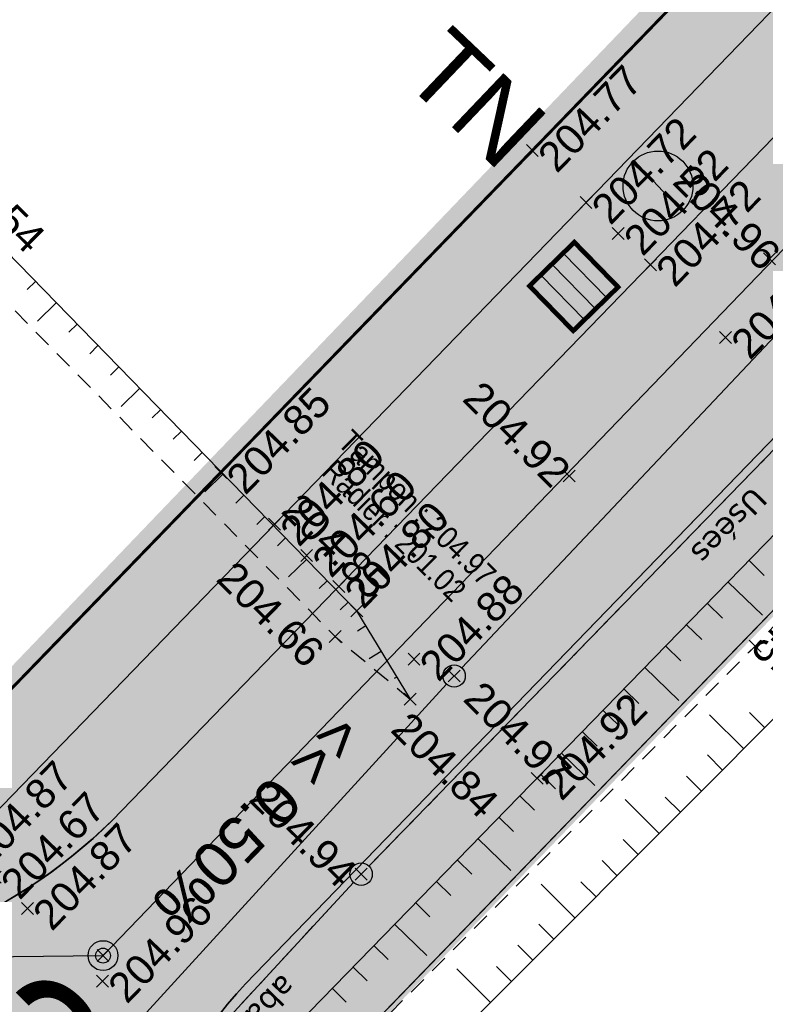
# Model space of a CAD drawing. Extents: x 1616800 to 1632437, y 2248456 to 2251974.
# Tile 14 of 256: x 1617838 to 1617863, y 2251293 to 2251326. Entities that reach past the tile are written whole.
import ezdxf
from ezdxf.enums import TextEntityAlignment as Align

# ---------------------------------------------------------------- set-up
doc = ezdxf.new("R2010")
doc.units = 0
doc.header["$LTSCALE"] = 2
doc.header["$PDMODE"] = 3
doc.header["$PDSIZE"] = 0.2
for name, pattern in [('AXES', [50.8, 31.75, -6.35, 6.35, -6.35]), ('CACHE2', [4.7625, 3.175, -1.5875]), ('FOSSE', [0.5, 0.3, -0.2]), ('Grille', [0.4, 0.2, -0.2])]:
    doc.linetypes.add(name, pattern=pattern)
doc.layers.get('0').update_dxf_attribs({"linetype": 'CONTINUOUS'})
doc.layers.add('-1-PAP-SURFACES-VOIRIE', color=1, linetype='CONTINUOUS', plot=False)
for name, color, linetype in [('0-PAP DEMANDE MAIRIE 20-06-2017', 5, 'CONTINUOUS'), ('01 02-PAP-EP AVALOIRS & GRILLES', 3, 'CONTINUOUS'), ('01-PAP LOTS CONTOURS', 7, 'CONTINUOUS'), ('01-PAP- BORDURE AGGLOS', 30, 'CONTINUOUS'), ('01-PAP- BORDURE CAN CS1 ET PANNEAU SIGNAL', 5, 'CONTINUOUS'), ('01-PAP- BORDURE P1', 6, 'CONTINUOUS'), ('01-PAP- BORDURE T2', 1, 'CONTINUOUS'), ('01-PAP- NIVELLEMENT', 7, 'CONTINUOUS'), ('01-PAP- REVET EV', 93, 'CONTINUOUS'), ('01-PAP- REVET VOIE', 253, 'CONTINUOUS'), ('01-PAP-FILAIRE VOIE', 7, 'CONTINUOUS'), ('01-PAP-MARQUAGE AU SOL', 255, 'CONTINUOUS'), ('01-PAP-REVET NOUE', 93, 'CONTINUOUS'), ('02-PAP-EP PROJET', 3, 'CONTINUOUS'), ('08-PAP RESEAU TELEPHONE PROJET', 95, 'CONTINUOUS'), ('09-PAP ECLAIRAGE PROJET', 6, 'CONTINUOUS'), ('09-TRANCHEE GAZ', 30, 'CONTINUOUS'), ('BORNES', 8, 'CONTINUOUS'), ('X-PTS TOPO-TEXTE TOPOALT', 8, 'CONTINUOUS'), ('X-PTS TOPO-TOPOPOINT', 8, 'CONTINUOUS'), ('Y - FDP TOPO-LIMITES', 8, 'CONTINUOUS'), ('Y - FDP TOPO-LIMITES_ 98061', 8, 'CONTINUOUS'), ('Y - FDP TOPO-LOT CONTOUR', 8, 'CONTINUOUS'), ('Y-FDP TOPO-TOP_AXE_FOSSE', 8, 'CONTINUOUS'), ('Y-FDP TOPO-TOP_BARBULE', 8, 'CONTINUOUS'), ('Y-FDP TOPO-TOP_BORNE', 8, 'CONTINUOUS'), ('Y-FDP TOPO-TOP_TALUS', 8, 'CONTINUOUS'), ('Y-RESEAU EXISTANT FDP-TOP_VANNE_RESEAU', 36, 'CONTINUOUS'), ('Y-RESEAU EXISTANT FDP-TOP_VANNE_SYMB', 36, 'CONTINUOUS'), ('Y-RESEAU EXISTANT FDP-TOP_VANNE_TEXTE', 36, 'CONTINUOUS'), ('ZZ- PAP ALT PTS PROJET', 7, 'CONTINUOUS'), ('ZZ-TopoCod', 5, 'CONTINUOUS')]:
    doc.layers.add(name, color=color, linetype=linetype)
doc.layers.add('01-PAP- REVET TROTTOIR', color=7, linetype='CONTINUOUS', true_color=0xddc49a)
doc.styles.add('Arial 2.0', font='arial.ttf', dxfattribs={"width": 0.99, "height": 0.4})
doc.styles.get("Standard").update_dxf_attribs({"font": 'arial.ttf'})
doc.styles.add('Verdana 2.0', font='verdana.ttf', dxfattribs={"width": 0.99, "height": 2})
doc.linetypes.add('EAUX_USÉES', pattern='A,20,-1,["EU",Standard,S=1,R=0,X=0,Y=-0.5],-2.5', length=23.5)

# ---------------------------------------------------------------- blocks, each defined once
blk = doc.blocks.new('TCPOINT')
at = {"color": 0}
blk.add_point((0, 0), dxfattribs=at)
at = {"layer": 'X-PTS TOPO-TEXTE TOPOALT'}
blk.add_attdef('ALT', text='', height=0.75, dxfattribs=at).set_placement((0.25, -0.25), align=Align.TOP_LEFT)
blk = doc.blocks.new('U014')
at = {"color": 0}
blk.add_line((0, 0), (0, 0), dxfattribs=at)
blk.add_circle((0, 0), 0.375, dxfattribs=at)
blk = doc.blocks.new('borne')
at = {"layer": 'BORNES', "color": 0}
for radius in [0.5, 0.25]:
    blk.add_circle((0, 0), radius, dxfattribs=at)
blk = doc.blocks.new('PAP PROJET NIV')
at = {"color": 0}
blk.add_point((0, 0), dxfattribs=at)
at = {"layer": 'ZZ- PAP ALT PTS PROJET', "style": 'Arial 2.0', "width": 0.99}
blk.add_attdef('ALT', text='', height=0.4, dxfattribs=at).set_placement((0.1, -0.1), align=Align.TOP_LEFT)
at = {"layer": 'ZZ-TopoCod', "style": 'Arial 2.0', "width": 0.99}
blk.add_attdef('COD', text='', height=0.12, dxfattribs=at).set_placement((-0.1, 0), align=Align.MIDDLE_RIGHT)
blk = doc.blocks.new('Grille40x40')
at = {"layer": '01-PAP-REVET NOUE', "ltscale": 0.6}
h = blk.add_hatch(color=255, dxfattribs=at)
h.dxf.hatch_style = 1
h.paths.add_polyline_path([(-0.449, 0.452), (0.451, 0.452), (0.451, -0.448), (-0.449, -0.448)])
at = {"linetype": 'Continuous'}
for p, q in [((-0.224, 0.452), (-0.224, -0.448)), ((0.001, 0.452), (0.001, -0.448)), ((0.226, 0.452), (0.226, -0.448))]:
    blk.add_line(p, q, dxfattribs=at)
at = {"linetype": 'Continuous', "const_width": 0.0675, "flags": 128}
blk.add_lwpolyline([(-0.449, 0.452), (0.451, 0.452), (0.451, -0.448), (-0.449, -0.448)], close=True, dxfattribs=at)
blk = doc.blocks.new('MAT HT 4.00m')
at = {"ltscale": 0.6}
h = blk.add_hatch(color=255, dxfattribs=at)
h.dxf.hatch_style = 1
edge = h.paths.add_edge_path()
edge.add_arc((1633920.685, 3151916.202), 0.9, 0, 360)
h = blk.add_hatch(color=256, dxfattribs=at)
h.dxf.hatch_style = 1
h.paths.add_polyline_path([(1633920.072, 3151916.861, 0.208298), (1633919.785, 3151916.202, 0.655221), (1633921.298, 3151915.543)])
blk.add_line((1633921.298, 3151915.543), (1633920.072, 3151916.861), dxfattribs=at)
blk.add_circle((1633920.685, 3151916.202), 0.9, dxfattribs=at)

msp = doc.modelspace()

# ---------------------------------------------------------------- hatches: boundary and pattern name
at = {"layer": '01-PAP- REVET EV'}
h = msp.add_hatch(color=256, dxfattribs=at)
h.dxf.hatch_style = 1
edge = h.paths.add_edge_path()
edge.add_arc((1617784.7073, 2251677.3653), 60, 247.742856, 257.468045, ccw=False)
edge.add_line((1617761.9814, 2251621.8357), (1617699.4389, 2251647.4316))
edge.add_arc((1617722.1648, 2251702.9612), 60, 233.989513, 247.742856, ccw=False)
edge.add_line((1617686.8888, 2251654.4266), (1617669.5974, 2251666.9943))
edge.add_line((1617669.5974, 2251666.9943), (1617668.4216, 2251665.3765))
edge.add_arc((1617669.2305, 2251664.7886), 1, 143.98951, 233.98951)
edge.add_line((1617668.6425, 2251663.9797), (1617685.125, 2251651.9999))
edge.add_arc((1617722.1648, 2251702.9612), 63, 233.989513, 247.742856)
edge.add_line((1617698.3026, 2251644.6551), (1617760.8451, 2251619.0592))
edge.add_arc((1617784.7073, 2251677.3653), 63, 247.742856, 257.468045)
edge.add_line((1617771.0373, 2251615.8662), (1617789.7089, 2251611.7159))
edge.add_arc((1617785.3692, 2251592.1924), 20, 59.33679, 77.46804, ccw=False)
edge.add_line((1617795.569, 2251609.396), (1617948.5955, 2251518.6683))
edge.add_arc((1617986.0799, 2251581.8916), 73.5, 239.336785, 245.06299)
edge.add_line((1617955.0907, 2251515.2438), (1617988.8085, 2251499.566))
edge.add_arc((1617979.9544, 2251480.5238), 21, -43.32991, 65.06299, ccw=False)
edge.add_line((1617995.2302, 2251466.1137), (1617894.4737, 2251359.3053))
edge.add_line((1617894.4737, 2251359.3053), (1617832.0097, 2251294.7553))
edge.add_arc((1617828.1495, 2251312.3365), 18, 282.38358, 315.94089)
edge.add_line((1617841.0847, 2251299.8193), (1617896.6428, 2251357.2328))
edge.add_line((1617896.6428, 2251357.2328), (1617997.4124, 2251464.0551))
edge.add_arc((1617979.9462, 2251480.5263), 24.0076, 316.6793, 423.74015)
edge.add_line((1617990.5682, 2251502.0563), (1617956.3555, 2251517.9641))
edge.add_arc((1617986.0799, 2251581.8916), 70.5, 239.336785, 245.06299, ccw=False)
edge.add_line((1617950.1255, 2251521.2489), (1617797.099, 2251611.9765))
edge.add_arc((1617785.3692, 2251592.1924), 23, 59.33679, 77.46804)
edge.add_line((1617790.3598, 2251614.6444), (1617771.6882, 2251618.7947))
h = msp.add_hatch(color=256, dxfattribs=at)
h.dxf.hatch_style = 1
edge = h.paths.add_edge_path()
edge.add_line((1618000.3795, 2251451.6653), (1618005.2256, 2251456.6501))
edge.add_line((1618005.2256, 2251456.6501), (1618002.5043, 2251459.2517))
edge.add_line((1618002.5043, 2251459.2517), (1617901.7042, 2251352.397))
edge.add_line((1617901.7042, 2251352.397), (1617845.5399, 2251294.3571))
edge.add_arc((1617858.4751, 2251281.8399), 18, 135.94089, 174.84047)
edge.add_line((1617840.548, 2251283.4586), (1617904.6571, 2251349.6964))
edge.add_line((1617904.6571, 2251349.6964), (1617934.7754, 2251382.3083))
edge.add_line((1617934.7754, 2251382.3083), (1618000.3795, 2251451.6653))
at = {"layer": '01-PAP- REVET TROTTOIR'}
h = msp.add_hatch(color=256, dxfattribs=at)
h.dxf.hatch_style = 1
edge = h.paths.add_edge_path()
edge.add_arc((1617784.7073, 2251677.3653), 65.5, 247.742856, 257.468045)
edge.add_line((1617770.4948, 2251613.4258), (1617789.1664, 2251609.2755))
edge.add_arc((1617785.3692, 2251592.1924), 17.5, 59.33679, 77.46804, ccw=False)
edge.add_line((1617794.294, 2251607.2455), (1617947.3206, 2251516.5179))
edge.add_arc((1617986.0799, 2251581.8916), 76, 239.336785, 245.06299)
edge.add_line((1617954.0366, 2251512.9769), (1617987.7544, 2251497.2991))
edge.add_arc((1617979.9544, 2251480.5238), 18.5, -43.32991, 65.06299, ccw=False)
edge.add_line((1617993.4116, 2251467.8292), (1617892.6661, 2251361.0323))
edge.add_line((1617892.6661, 2251361.0323), (1617834.6962, 2251301.1265))
edge.add_line((1617834.6962, 2251301.1265), (1617823.5125, 2251297.7306))
edge.add_arc((1617826.1974, 2251309.638), 12.2064, 225.71227, 257.29336, ccw=False)
edge.add_line((1617817.6742, 2251300.9002), (1617815.7598, 2251302.776))
edge.add_line((1617815.7598, 2251302.776), (1617814.0101, 2251300.9903))
edge.add_line((1617814.0101, 2251300.9903), (1617815.7202, 2251299.3168))
edge.add_arc((1617828.1494, 2251312.3364), 17.9999, 226.32876, 282.38379)
edge.add_line((1617832.0097, 2251294.7553), (1617894.4737, 2251359.3053))
edge.add_line((1617894.4737, 2251359.3053), (1617995.2302, 2251466.1137))
edge.add_arc((1617979.9544, 2251480.5238), 21, 316.67009, 425.06299)
edge.add_line((1617988.8085, 2251499.566), (1617955.0907, 2251515.2438))
edge.add_arc((1617986.0799, 2251581.8916), 73.5, 239.336785, 245.06299, ccw=False)
edge.add_line((1617948.5955, 2251518.6683), (1617795.569, 2251609.396))
edge.add_arc((1617785.3692, 2251592.1924), 20, 59.33679, 77.46804)
edge.add_line((1617789.7089, 2251611.7159), (1617771.0373, 2251615.8662))
edge.add_arc((1617784.7073, 2251677.3653), 63, 247.742856, 257.468045, ccw=False)
edge.add_line((1617760.8451, 2251619.0592), (1617698.3026, 2251644.6551))
edge.add_arc((1617722.1648, 2251702.9612), 63, 233.989513, 247.742856, ccw=False)
edge.add_line((1617685.125, 2251651.9999), (1617668.6425, 2251663.9797))
edge.add_arc((1617669.2305, 2251664.7886), 1, 143.98951, 233.98951, ccw=False)
edge.add_line((1617668.4216, 2251665.3765), (1617669.5974, 2251666.9943))
edge.add_line((1617669.5974, 2251666.9943), (1617667.9796, 2251668.1702))
edge.add_arc((1617651.5175, 2251645.5207), 28, 53.98951, 58.44705)
edge.add_line((1617666.1695, 2251669.3811), (1617662.9857, 2251665.0006))
edge.add_line((1617662.9857, 2251665.0006), (1617690.045, 2251645.3333))
edge.add_line((1617690.045, 2251645.3333), (1617759.8982, 2251616.7454))
at = {"layer": '01-PAP- REVET VOIE'}
h = msp.add_hatch(color=256, dxfattribs=at)
h.dxf.hatch_style = 1
edge = h.paths.add_edge_path()
edge.add_line((1617518.4701, 2251589.3779), (1617548.9396, 2251559.1036))
edge.add_arc((1617561.6466, 2251571.8523), 18, 134.27861, 225.09375, ccw=False)
edge.add_line((1617549.08, 2251584.7395), (1617566.9993, 2251602.2132))
edge.add_line((1617566.9993, 2251602.2132), (1617574.1589, 2251609.1947))
edge.add_line((1617574.1589, 2251609.1947), (1617587.046, 2251621.7614))
edge.add_line((1617587.046, 2251621.7614), (1617599.9332, 2251634.328))
edge.add_line((1617599.9332, 2251634.328), (1617607.0927, 2251641.3095))
edge.add_line((1617607.0927, 2251641.3095), (1617631.9693, 2251665.5674))
edge.add_arc((1617651.5175, 2251645.5207), 28, 58.44705, 134.27861, ccw=False)
edge.add_arc((1617651.5175, 2251645.5207), 28, 53.98951, 58.44705, ccw=False)
edge.add_line((1617667.9796, 2251668.1702), (1617669.5974, 2251666.9943))
edge.add_line((1617669.5974, 2251666.9943), (1617686.8888, 2251654.4266))
edge.add_arc((1617722.1648, 2251702.9612), 60, 233.989513, 247.742856)
edge.add_line((1617699.4389, 2251647.4316), (1617761.9814, 2251621.8357))
edge.add_arc((1617784.7073, 2251677.3653), 60, 247.742856, 257.468045)
edge.add_line((1617771.6882, 2251618.7947), (1617790.3598, 2251614.6444))
edge.add_arc((1617785.3692, 2251592.1924), 23, 59.33679, 77.46804, ccw=False)
edge.add_line((1617797.099, 2251611.9765), (1617950.1255, 2251521.2489))
edge.add_arc((1617986.0799, 2251581.8916), 70.5, 239.336785, 245.06299)
edge.add_line((1617956.3555, 2251517.9641), (1617990.5682, 2251502.0563))
edge.add_arc((1617979.9462, 2251480.5263), 24.0076, -43.3207, 63.74015, ccw=False)
edge.add_line((1617997.4124, 2251464.0551), (1617896.6428, 2251357.2328))
edge.add_line((1617896.6428, 2251357.2328), (1617841.0847, 2251299.8193))
edge.add_arc((1617828.0846, 2251312.4528), 18.1276, 226.78814, 315.81935, ccw=False)
edge.add_line((1617815.6727, 2251299.241), (1617845.7894, 2251269.0699))
edge.add_arc((1617858.4751, 2251281.8399), 18, 135.94089, 225.18966, ccw=False)
edge.add_line((1617845.5399, 2251294.3571), (1617901.7042, 2251352.397))
edge.add_line((1617901.7042, 2251352.397), (1618002.5043, 2251459.2517))
edge.add_arc((1617979.9481, 2251480.5257), 31.0059, 316.6756, 424.04236)
edge.add_line((1617993.5196, 2251508.4037), (1617959.3069, 2251524.3115))
edge.add_arc((1617986.0799, 2251581.8916), 63.5, 239.336785, 245.06299, ccw=False)
edge.add_line((1617953.6954, 2251527.2701), (1617941.7384, 2251534.3593))
edge.add_line((1617941.7384, 2251534.3593), (1617933.1366, 2251539.4592))
edge.add_line((1617933.1366, 2251539.4592), (1617917.6534, 2251548.639))
edge.add_line((1617917.6534, 2251548.639), (1617902.1702, 2251557.8189))
edge.add_line((1617902.1702, 2251557.8189), (1617893.5684, 2251562.9188))
edge.add_line((1617893.5684, 2251562.9188), (1617862.6019, 2251581.2785))
edge.add_line((1617862.6019, 2251581.2785), (1617854.0001, 2251586.3784))
edge.add_line((1617854.0001, 2251586.3784), (1617838.5168, 2251595.5582))
edge.add_line((1617838.5168, 2251595.5582), (1617823.0336, 2251604.738))
edge.add_line((1617823.0336, 2251604.738), (1617814.4318, 2251609.8379))
edge.add_line((1617814.4318, 2251609.8379), (1617800.6689, 2251617.9978))
edge.add_arc((1617785.3692, 2251592.1924), 30, 59.33679, 77.46804)
edge.add_line((1617791.8787, 2251621.4777), (1617773.2071, 2251625.628))
edge.add_arc((1617784.7073, 2251677.3653), 53, 247.74286, 257.46804, ccw=False)
edge.add_line((1617764.6328, 2251628.3141), (1617702.0903, 2251653.91))
edge.add_arc((1617722.1648, 2251702.9612), 53, 233.98951, 247.74286, ccw=False)
edge.add_line((1617691.0043, 2251660.089), (1617673.713, 2251672.6567))
edge.add_line((1617673.713, 2251672.6567), (1617672.0952, 2251673.8326))
edge.add_arc((1617651.5175, 2251645.5207), 35, 53.98951, 67.27562)
edge.add_arc((1617651.5175, 2251645.5207), 35, 67.27562, 134.27861)
edge.add_line((1617627.0823, 2251670.5791), (1617543.7064, 2251589.2767))
edge.add_arc((1617531.1397, 2251602.1639), 18, 280.7213, 314.27861, ccw=False)
edge.add_arc((1617531.1397, 2251602.1639), 18, 225.26192, 280.7213, ccw=False)

# ---------------------------------------------------------------- linework, layer by layer
at = {"layer": '-1-PAP-SURFACES-VOIRIE', "flags": 128}
msp.add_lwpolyline([(1617997.4124, 2251464.0551), (1617896.6428, 2251357.2328), (1617841.0847, 2251299.8193, -0.4092698), (1617815.6727, 2251299.241), (1617845.7894, 2251269.0699, -0.4103785), (1617845.5399, 2251294.3571), (1617901.7042, 2251352.397), (1618002.5043, 2251459.2517, 0.5060499)], format="xyb", dxfattribs=at)
at = {"layer": '0-PAP DEMANDE MAIRIE 20-06-2017', "const_width": 0.3, "flags": 128}
msp.add_lwpolyline([(1617839.028, 2251281.8757), (1617904.6571, 2251349.6964), (1617947.8706, 2251396.066), (1618016.0396, 2251467.7735), (1618039.1855, 2251491.5817)], dxfattribs=at)
at = {"layer": '0-PAP DEMANDE MAIRIE 20-06-2017', "color": 96, "linetype": 'CACHE2', "const_width": 0.5, "flags": 128}
msp.add_lwpolyline([(1617836.922, 2251303.7987), (1617911.6647, 2251381.7565), (1617957.1616, 2251430.0335), (1618001.7546, 2251476.8538)], dxfattribs=at)
at = {"layer": '01-PAP LOTS CONTOURS', "const_width": 0.1, "flags": 128}
msp.add_lwpolyline([(1617847.8922, 2251475.7862), (1617956.6559, 2251428.8657), (1617892.6661, 2251361.0323), (1617834.6962, 2251301.1265), (1617823.5125, 2251297.7306), (1617772.3567, 2251348.6685), (1617822.4365, 2251432.9471)], close=True, dxfattribs=at)
at = {"layer": '01-PAP- BORDURE AGGLOS', "linetype": 'CACHE2', "ltscale": 0.5, "const_width": 0.5, "flags": 128}
msp.add_lwpolyline([(1617659.75, 2251667.3524), (1617690.045, 2251645.3333), (1617759.8982, 2251616.7454, 0.0424596), (1617770.4948, 2251613.4258), (1617789.1664, 2251609.2755, -0.079278), (1617794.294, 2251607.2455), (1617947.3206, 2251516.5179, 0.0249905), (1617954.0366, 2251512.9769), (1617987.7544, 2251497.2991, -0.0482967), (1617990.8277, 2251495.4912), (1617995.5954, 2251470.644, -0.0482558), (1617993.4116, 2251467.8292), (1617892.6661, 2251361.0323), (1617834.6962, 2251301.1265), (1617823.5125, 2251297.7306, -0.1386774), (1617817.6742, 2251300.9002), (1617815.7598, 2251302.776)], format="xyb", dxfattribs=at)
at = {"layer": '01-PAP- BORDURE CAN CS1 ET PANNEAU SIGNAL', "linetype": 'AXES', "ltscale": 0.1, "const_width": 0.5, "flags": 128}
msp.add_lwpolyline([(1617814.0101, 2251300.9903), (1617815.5517, 2251299.4797, 0.401534), (1617840.5095, 2251299.2249), (1617896.6428, 2251357.2328), (1617997.4124, 2251464.0551)], format="xyb", dxfattribs=at)
at = {"layer": '01-PAP- BORDURE P1', "linetype": 'Grille', "ltscale": 2, "const_width": 0.5, "flags": 128}
msp.add_lwpolyline([(1617669.5974, 2251666.9943), (1617668.4216, 2251665.3765, 0.4142136), (1617668.6425, 2251663.9797), (1617685.125, 2251651.9999, 0.0600824), (1617698.3026, 2251644.6551), (1617760.8451, 2251619.0592, 0.0424596), (1617771.0373, 2251615.8662), (1617789.7089, 2251611.7159, -0.079278), (1617795.569, 2251609.396), (1617948.5955, 2251518.6683, 0.0249905), (1617955.0907, 2251515.2438), (1617988.8085, 2251499.566, -0.5116867), (1617995.2302, 2251466.1137), (1617894.4737, 2251359.3053), (1617832.0097, 2251294.7553)], format="xyb", dxfattribs=at)
at = {"layer": '01-PAP- BORDURE T2', "const_width": 0.5, "flags": 128}
msp.add_lwpolyline([(1618002.5043, 2251459.2517), (1617901.7042, 2251352.397), (1617845.5399, 2251294.3571, 0.4103785), (1617845.7894, 2251269.0699), (1617861.3992, 2251253.5631)], format="xyb", dxfattribs=at)
at = {"layer": '01-PAP-FILAIRE VOIE', "flags": 128}
for points in [[(1617543.7064, 2251589.2767), (1617627.0823, 2251670.5791, -0.3653994), (1617672.0952, 2251673.8326), (1617691.0043, 2251660.089, 0.0600824), (1617702.0903, 2251653.91), (1617764.6328, 2251628.3141, 0.0424596), (1617773.2071, 2251625.628), (1617791.8787, 2251621.4777, -0.079278), (1617800.6689, 2251617.9978), (1617953.6954, 2251527.2701, 0.0249905), (1617959.3069, 2251524.3115), (1617993.0247, 2251508.6338, -0.5116867), (1618002.5043, 2251459.2517), (1617901.7042, 2251352.397), (1617845.5399, 2251294.3571, 0.4103785), (1617845.7894, 2251269.0699), (1617861.3992, 2251253.5631)], [(1617798.0551, 2251316.6239), (1617815.5517, 2251299.4797, 0.4160445), (1617841.0847, 2251299.8193), (1617896.6428, 2251357.2328), (1617997.4124, 2251464.0551, 0.5116867), (1617990.0734, 2251502.2864), (1617956.3555, 2251517.9641, -0.0249905), (1617950.1255, 2251521.2489), (1617797.099, 2251611.9765, 0.079278), (1617790.3598, 2251614.6444)], [(1617832.0097, 2251294.7553), (1617894.4737, 2251359.3053), (1617995.2302, 2251466.1137, 0.5116867), (1617988.8085, 2251499.566), (1617955.0907, 2251515.2438, -0.0249905), (1617948.5955, 2251518.6683), (1617795.569, 2251609.396, 0.079278), (1617789.7089, 2251611.7159)], [(1617799.8048, 2251318.4095), (1617817.6742, 2251300.9002, 0.1386774), (1617823.5125, 2251297.7306), (1617834.6962, 2251301.1265), (1617892.6661, 2251361.0323), (1617993.4116, 2251467.8292, 0.5116867), (1617987.7544, 2251497.2991), (1617954.0366, 2251512.9769, -0.0249905), (1617947.3206, 2251516.5179), (1617794.294, 2251607.2455, 0.079278), (1617789.1664, 2251609.2755, 0.079278)]]:
    msp.add_lwpolyline(points, format="xyb", dxfattribs=at)
at = {"layer": '01-PAP-FILAIRE VOIE'}
msp.add_lwpolyline([(1617764.0901, 2251631.7521), (1617798.0424, 2251624.2052), (1617955.7354, 2251530.7108, 0.0249905), (1617960.9934, 2251527.9386), (1618039.1855, 2251491.5817), (1618016.0396, 2251467.7735), (1618000.3795, 2251451.6653), (1617934.7754, 2251382.3083), (1617904.6571, 2251349.6964), (1617840.9422, 2251283.8538)], format="xyb", dxfattribs=at)
at = {"layer": '01-PAP-MARQUAGE AU SOL', "linetype": 'CACHE2', "ltscale": 2, "const_width": 0.4}
msp.add_lwpolyline([(1617533.5257, 2251574.4607), (1617629.5258, 2251668.0733, -0.3653994), (1617670.0374, 2251671.0014), (1617688.9466, 2251657.2578, 0.0600824), (1617700.7646, 2251650.6708), (1617763.3071, 2251625.0749, 0.0424596), (1617772.4477, 2251622.2114), (1617791.1193, 2251618.061, -0.079278), (1617798.884, 2251614.9872), (1617951.9105, 2251524.2595, 0.0249905), (1617957.8312, 2251521.1378), (1617991.549, 2251505.4601, -0.5116867), (1617999.9583, 2251461.6534), (1617899.1735, 2251354.8149), (1617830.7647, 2251284.1216)], format="xyb", dxfattribs=at)
at = {"layer": '02-PAP-EP PROJET', "linetype": 'AXES', "lineweight": -3, "ltscale": 0.02, "const_width": 1, "elevation": 2.8223, "flags": 128}
msp.add_lwpolyline([(1617856.7966, 2251317.7652), (1617866.3167, 2251312.6023)], dxfattribs=at)
at = {"layer": '08-PAP RESEAU TELEPHONE PROJET', "linetype": 'AXES', "ltscale": 0.05, "const_width": 0.8, "flags": 128}
msp.add_lwpolyline([(1617969.3843, 2251507.2384), (1617989.1394, 2251497.9917, -0.4923605), (1617994.6393, 2251466.9308), (1617943.8205, 2251413.6426), (1617833.2115, 2251297.8964)], format="xyb", dxfattribs=at)
at = {"layer": '09-PAP ECLAIRAGE PROJET', "linetype": 'CACHE2', "ltscale": 0.2, "const_width": 0.6, "flags": 128}
msp.add_lwpolyline([(1617835.8758, 2251296.7221), (1617996.8619, 2251466.7043, 0.11563), (1618001.3098, 2251475.5712, 0.11563)], format="xyb", dxfattribs=at)
at = {"layer": '09-TRANCHEE GAZ', "linetype": 'CACHE2', "ltscale": 0.2, "const_width": 0.6, "flags": 128}
msp.add_lwpolyline([(1617557.6682, 2251612.8519), (1617561.794, 2251608.2637), (1617598.9063, 2251645.0422), (1617632.473, 2251676.6833), (1617647.1563, 2251681.8309), (1617692.0686, 2251648.4173), (1617762.0482, 2251618.6142), (1617795.0225, 2251610.0213), (1617879.512, 2251560.8873), (1617954.7915, 2251516.1913), (1617993.0078, 2251498.2577), (1618000.7752, 2251485.3428), (1618001.3029, 2251472.2595), (1617832.6749, 2251293.9695), (1617822.3765, 2251283.5687)], dxfattribs=at)
at = {"layer": 'Y - FDP TOPO-LIMITES', "flags": 128}
msp.add_lwpolyline([(1617826.4283, 2251294.8169), (1617840.4495, 2251294.9641), (1617903.8303, 2251360.7956), (1617822.4365, 2251432.9471)], dxfattribs=at)
at = {"layer": 'Y - FDP TOPO-LIMITES_ 98061', "flags": 128}
msp.add_lwpolyline([(1617934.7754, 2251382.3083), (1617969.9379, 2251352.0601), (1617999.4777, 2251326.37), (1618016.3138, 2251311.8142), (1618115.6175, 2251197.6704), (1618010.804, 2251118.9442), (1618000.033, 2251119.6372), (1617987.9627, 2251132.6017), (1617972.2675, 2251149.4576), (1617957.6492, 2251163.9861), (1617839.028, 2251281.8757), (1617904.6571, 2251349.6964)], close=True, dxfattribs=at)
at = {"layer": 'Y - FDP TOPO-LOT CONTOUR', "flags": 128}
msp.add_lwpolyline([(1617822.4365, 2251432.9471), (1617772.3567, 2251348.6685), (1617826.4283, 2251294.8169), (1617840.4495, 2251294.9641), (1617903.8303, 2251360.7956)], close=True, dxfattribs=at)
at = {"layer": 'Y-FDP TOPO-TOP_AXE_FOSSE', "linetype": 'FOSSE', "flags": 128}
for points in [[(1617923.8099, 2251369.998), (1617893.3189, 2251337.936), (1617862.2823, 2251305.3307), (1617838.2822, 2251281.1784)], [(1617784.1628, 2251369.2815), (1617799.077, 2251354.718), (1617815.9957, 2251338.1379), (1617833.418, 2251320.72), (1617848.2243, 2251305.6493), (1617850.7342, 2251303.5559)]]:
    msp.add_lwpolyline(points, dxfattribs=at)
at = {"layer": 'Y-FDP TOPO-TOP_BARBULE'}
for p, q in [((1617838.1856, 2251317.5425), (1617837.9054, 2251317.2693)), ((1617838.8838, 2251316.8267), (1617838.2554, 2251316.2137)), ((1617839.5821, 2251316.1108), (1617839.3036, 2251315.8392)), ((1617840.2803, 2251315.395), (1617840.0027, 2251315.1242)), ((1617840.9785, 2251314.6791), (1617840.7018, 2251314.4092)), ((1617841.6768, 2251313.9632), (1617841.0561, 2251313.3578)), ((1617842.375, 2251313.2474), (1617842.1, 2251312.9791)), ((1617843.0733, 2251312.5315), (1617842.7991, 2251312.2641)), ((1617843.7715, 2251311.8156), (1617843.4983, 2251311.5491)), ((1617844.4698, 2251311.0998), (1617843.8568, 2251310.5019)), ((1617845.168, 2251310.3839), (1617844.8965, 2251310.1191)), ((1617845.8663, 2251309.6681), (1617845.5956, 2251309.404)), ((1617846.5645, 2251308.9522), (1617846.2947, 2251308.689)), ((1617847.2628, 2251308.2363), (1617846.6576, 2251307.646)), ((1617862.081, 2251308.192), (1617862.5871, 2251307.6994)), ((1617847.961, 2251307.5205), (1617847.6929, 2251307.259)), ((1617861.3835, 2251307.4755), (1617862.5281, 2251306.3612)), ((1617848.6593, 2251306.8046), (1617848.392, 2251306.5439)), ((1617860.6859, 2251306.759), (1617861.1969, 2251306.2616)), ((1617849.2505, 2251306.0059), (1617848.9697, 2251305.8359)), ((1617859.9884, 2251306.0424), (1617860.4969, 2251305.5474)), ((1617859.2908, 2251305.3259), (1617859.7969, 2251304.8333)), ((1617849.7685, 2251305.1505), (1617849.3573, 2251304.9015)), ((1617858.5933, 2251304.6094), (1617859.7263, 2251303.5063)), ((1617850.2865, 2251304.2951), (1617850.2018, 2251304.2438)), ((1617857.8957, 2251303.8928), (1617858.3969, 2251303.405)), ((1617857.1982, 2251303.1763), (1617857.6968, 2251302.6909)), ((1617861.9037, 2251301.8873), (1617860.7577, 2251303.0309)), ((1617862.6101, 2251302.5951), (1617862.1003, 2251303.1039)), ((1617856.5006, 2251302.4598), (1617856.9968, 2251301.9767)), ((1617855.8031, 2251301.7433), (1617856.9141, 2251300.6617)), ((1617861.1973, 2251301.1795), (1617860.6885, 2251301.6872)), ((1617855.1055, 2251301.0267), (1617855.5968, 2251300.5484)), ((1617860.4909, 2251300.4717), (1617859.9826, 2251300.9789)), ((1617854.408, 2251300.3102), (1617854.8968, 2251299.8343)), ((1617859.7845, 2251299.7638), (1617859.2767, 2251300.2706)), ((1617859.0782, 2251299.056), (1617857.9368, 2251300.1951)), ((1617853.7104, 2251299.5937), (1617854.1968, 2251299.1201)), ((1617853.0128, 2251298.8771), (1617854.1018, 2251297.817)), ((1617858.3718, 2251298.3482), (1617857.865, 2251298.8539)), ((1617852.3153, 2251298.1606), (1617852.7968, 2251297.6918)), ((1617857.6654, 2251297.6404), (1617857.1591, 2251298.1456)), ((1617851.6177, 2251297.4441), (1617852.0968, 2251296.9777)), ((1617856.2526, 2251296.2247), (1617855.1158, 2251297.3592)), ((1617856.959, 2251296.9325), (1617856.4532, 2251297.4373)), ((1617850.9202, 2251296.7275), (1617851.3968, 2251296.2635)), ((1617850.2226, 2251296.011), (1617851.2895, 2251294.9724)), ((1617855.5462, 2251295.5169), (1617855.0415, 2251296.0206)), ((1617849.5251, 2251295.2945), (1617849.9968, 2251294.8353)), ((1617854.8398, 2251294.8091), (1617854.3356, 2251295.3123)), ((1617848.8275, 2251294.578), (1617849.2968, 2251294.1211)), ((1617853.4271, 2251293.3934), (1617852.2948, 2251294.5234)), ((1617854.1335, 2251294.1012), (1617853.6297, 2251294.604)), ((1617848.13, 2251293.8614), (1617848.5968, 2251293.407))]:
    msp.add_line(p, q, dxfattribs=at)
at = {"layer": 'Y-FDP TOPO-TOP_TALUS', "linetype": 'Continuous', "flags": 128}
for points in [[(1617922.4739, 2251371.489), (1617906.6499, 2251354.7335), (1617891.6049, 2251338.8502), (1617876.2209, 2251322.7166), (1617842.435, 2251288.0115), (1617836.8498, 2251282.1815), (1617837.0642, 2251281.9678)], [(1617784.6216, 2251370.0309), (1617799.9235, 2251355.5574), (1617816.7997, 2251339.0437), (1617834.2705, 2251321.5564), (1617848.943, 2251306.5138), (1617850.7342, 2251303.5559)], [(1617925.2349, 2251368.748), (1617894.5694, 2251336.8343), (1617863.9748, 2251303.9626), (1617840.9984, 2251280.9394), (1617846.5607, 2251274.9833)]]:
    msp.add_lwpolyline(points, dxfattribs=at)
at = {"layer": 'Y-RESEAU EXISTANT FDP-TOP_VANNE_RESEAU', "linetype": 'FOSSE', "elevation": 213.053, "flags": 128}
for points in [[(1617904.7688, 2251354.8791), (1617877.4085, 2251326.8306), (1617849.353, 2251297.9603)], [(1617848.8374, 2251297.4158), (1617825.8918, 2251272.5542)]]:
    msp.add_lwpolyline(points, dxfattribs=at)
at = {"layer": 'Y-RESEAU EXISTANT FDP-TOP_VANNE_RESEAU', "elevation": 213.053, "flags": 128}
for points in [[(1617904.7688, 2251354.8791), (1617877.4085, 2251326.8306), (1617849.353, 2251297.9603)], [(1617848.8374, 2251297.4158), (1617825.8918, 2251272.5542)]]:
    msp.add_lwpolyline(points, dxfattribs=at)
at = {"layer": 'Y-RESEAU EXISTANT FDP-TOP_VANNE_RESEAU', "flags": 128}
for points in [[(1617852.4621, 2251304.6014), (1617882.6661, 2251336.6164)], [(1617852.4621, 2251304.6014), (1617882.6661, 2251336.6164)], [(1617818.9513, 2251267.9396), (1617851.9518, 2251304.0518)], [(1617818.9513, 2251267.9396), (1617851.9518, 2251304.0518)]]:
    msp.add_lwpolyline(points, dxfattribs=at)
at = {"layer": 'Y-RESEAU EXISTANT FDP-TOP_VANNE_SYMB', "linetype": 'EAUX_USÉES', "const_width": 0.3, "flags": 128}
msp.add_lwpolyline([(1617756.6593, 2251200.099), (1617818.7345, 2251267.7053), (1617852.2065, 2251304.3287), (1617882.9252, 2251336.8892), (1617913.6636, 2251369.127), (1617944.9516, 2251401.717), (1617976.0216, 2251434.323), (1618006.7946, 2251467.044), (1618036.9536, 2251500.294)], dxfattribs=at)

# ---------------------------------------------------------------- block references
at = {"layer": '01 02-PAP-EP AVALOIRS & GRILLES', "lineweight": -3, "xscale": 2.330501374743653, "yscale": 2.330501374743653, "zscale": 2.330501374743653, "rotation": 44.2786060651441}
msp.add_blockref('Grille40x40', (1617856.215, 2251317.3691, 2.6223), dxfattribs=at)
at = {"layer": '01-PAP- NIVELLEMENT'}
ref = msp.add_blockref('PAP PROJET NIV', (1617854.8259, 2251321.9285, 204.7722), dxfattribs=at)
ref.add_attrib('ALT', '204.77', dxfattribs={"layer": 'ZZ- PAP ALT PTS PROJET', "height": 1, "rotation": 45.94089, "style": 'Arial 2.0', "width": 0.99}).set_placement((1617854.9259, 2251321.8285, 204.7722), align=Align.TOP_LEFT)
ref = msp.add_blockref('PAP PROJET NIV', (1617856.6225, 2251320.19, 204.7222), dxfattribs=at)
ref.add_attrib('ALT', '204.72', dxfattribs={"layer": 'ZZ- PAP ALT PTS PROJET', "height": 1, "rotation": 45.94089, "style": 'Arial 2.0', "width": 0.99}).set_placement((1617856.7225, 2251320.09, 204.7222), align=Align.TOP_LEFT)
ref = msp.add_blockref('PAP PROJET NIV', (1617857.7004, 2251319.1469, 204.5222), dxfattribs=at)
ref.add_attrib('ALT', '204.52', dxfattribs={"layer": 'ZZ- PAP ALT PTS PROJET', "height": 1, "rotation": 45.94089, "style": 'Arial 2.0', "width": 0.99}).set_placement((1617857.8004, 2251319.0469, 204.5222), align=Align.TOP_LEFT)
ref = msp.add_blockref('PAP PROJET NIV', (1617858.7784, 2251318.1038, 204.7222), dxfattribs=at)
ref.add_attrib('ALT', '204.72', dxfattribs={"layer": 'ZZ- PAP ALT PTS PROJET', "height": 1, "rotation": 45.94089, "style": 'Arial 2.0', "width": 0.99}).set_placement((1617858.8784, 2251318.0038, 204.7222), align=Align.TOP_LEFT)
ref = msp.add_blockref('PAP PROJET NIV', (1617861.2935, 2251315.6699, 204.8097), dxfattribs=at)
ref.add_attrib('ALT', '204.81', dxfattribs={"layer": 'ZZ- PAP ALT PTS PROJET', "height": 1, "rotation": 45.94089, "style": 'Arial 2.0', "width": 0.99}).set_placement((1617861.3935, 2251315.5699, 204.8097), align=Align.TOP_LEFT)
ref = msp.add_blockref('PAP PROJET NIV', (1617844.3949, 2251311.1492, 204.8472), dxfattribs=at)
ref.add_attrib('ALT', '204.85', dxfattribs={"layer": 'ZZ- PAP ALT PTS PROJET', "height": 1, "rotation": 45.94089, "style": 'Arial 2.0', "width": 0.99}).set_placement((1617844.4949, 2251311.0492, 204.8472), align=Align.TOP_LEFT)
ref = msp.add_blockref('PAP PROJET NIV', (1617846.1915, 2251309.4107, 204.7972), dxfattribs=at)
ref.add_attrib('ALT', '204.80', dxfattribs={"layer": 'ZZ- PAP ALT PTS PROJET', "height": 1, "rotation": 45.94089, "style": 'Arial 2.0', "width": 0.99}).set_placement((1617846.2915, 2251309.3107, 204.7972), align=Align.TOP_LEFT)
ref = msp.add_blockref('PAP PROJET NIV', (1617847.2694, 2251308.3676, 204.5972), dxfattribs=at)
ref.add_attrib('ALT', '204.60', dxfattribs={"layer": 'ZZ- PAP ALT PTS PROJET', "height": 1, "rotation": 45.94089, "style": 'Arial 2.0', "width": 0.99}).set_placement((1617847.3694, 2251308.2676, 204.5972), align=Align.TOP_LEFT)
ref = msp.add_blockref('PAP PROJET NIV', (1617848.3474, 2251307.3245, 204.7972), dxfattribs=at)
ref.add_attrib('ALT', '204.80', dxfattribs={"layer": 'ZZ- PAP ALT PTS PROJET', "height": 1, "rotation": 45.94089, "style": 'Arial 2.0', "width": 0.99}).set_placement((1617848.4474, 2251307.2245, 204.7972), align=Align.TOP_LEFT)
ref = msp.add_blockref('PAP PROJET NIV', (1617850.8625, 2251304.8906, 204.8847), dxfattribs=at)
ref.add_attrib('ALT', '204.88', dxfattribs={"layer": 'ZZ- PAP ALT PTS PROJET', "height": 1, "rotation": 45.94089, "style": 'Arial 2.0', "width": 0.99}).set_placement((1617850.9625, 2251304.7906, 204.8847), align=Align.TOP_LEFT)
ref = msp.add_blockref('PAP PROJET NIV', (1617854.9842, 2251300.9021, 204.9163), dxfattribs=at)
ref.add_attrib('ALT', '204.92', dxfattribs={"layer": 'ZZ- PAP ALT PTS PROJET', "height": 1, "rotation": 45.94089, "style": 'Arial 2.0', "width": 0.99}).set_placement((1617855.0842, 2251300.8021, 204.9163), align=Align.TOP_LEFT)
ref = msp.add_blockref('PAP PROJET NIV', (1617835.7605, 2251298.6314, 204.8722), dxfattribs=at)
ref.add_attrib('ALT', '204.87', dxfattribs={"layer": 'ZZ- PAP ALT PTS PROJET', "height": 1, "rotation": 45.94089, "style": 'Arial 2.0', "width": 0.99}).set_placement((1617835.8605, 2251298.5314, 204.8722), align=Align.TOP_LEFT)
ref = msp.add_blockref('PAP PROJET NIV', (1617836.8384, 2251297.5883, 204.6722), dxfattribs=at)
ref.add_attrib('ALT', '204.67', dxfattribs={"layer": 'ZZ- PAP ALT PTS PROJET', "height": 1, "rotation": 45.94089, "style": 'Arial 2.0', "width": 0.99}).set_placement((1617836.9384, 2251297.4883, 204.6722), align=Align.TOP_LEFT)
ref = msp.add_blockref('PAP PROJET NIV', (1617837.9164, 2251296.5452, 204.8722), dxfattribs=at)
ref.add_attrib('ALT', '204.87', dxfattribs={"layer": 'ZZ- PAP ALT PTS PROJET', "height": 1, "rotation": 45.94089, "style": 'Arial 2.0', "width": 0.99}).set_placement((1617838.0164, 2251296.4452, 204.8722), align=Align.TOP_LEFT)
ref = msp.add_blockref('PAP PROJET NIV', (1617840.4315, 2251294.1113, 204.9597), dxfattribs=at)
ref.add_attrib('ALT', '204.96', dxfattribs={"layer": 'ZZ- PAP ALT PTS PROJET', "height": 1, "rotation": 45.94089, "style": 'Arial 2.0', "width": 0.99}).set_placement((1617840.5315, 2251294.0113, 204.9597), align=Align.TOP_LEFT)
at = {"layer": '09-PAP ECLAIRAGE PROJET', "xscale": 1.3, "yscale": 1.3, "zscale": 1.3}
msp.add_blockref('MAT HT 4.00m', (-506237.8573, -1846170.3213), dxfattribs=at)
at = {"layer": 'X-PTS TOPO-TOPOPOINT'}
ref = msp.add_blockref('TCPOINT', (1617834.2722, 2251321.5564, 204.54), dxfattribs=dict(at, rotation=315.4245883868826))
ref.add_attrib('ALT', '204.54', dxfattribs={"layer": 'X-PTS TOPO-TEXTE TOPOALT', "height": 1, "rotation": 315.42459}).set_placement((1617835.5536, 2251322.1265, 204.54), align=Align.TOP_LEFT)
ref = msp.add_blockref('TCPOINT', (1617862.7681, 2251318.3014, 204.96), dxfattribs=dict(at, rotation=315.4245835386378))
ref.add_attrib('ALT', '204.96', dxfattribs={"layer": 'X-PTS TOPO-TEXTE TOPOALT', "height": 1, "rotation": 315.42458}).set_placement((1617860.1751, 2251321.5502, 204.96), align=Align.TOP_LEFT)
ref = msp.add_blockref('TCPOINT', (1617856.0607, 2251311.027, 204.92), dxfattribs=dict(at, rotation=315.4245846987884))
ref.add_attrib('ALT', '204.92', dxfattribs={"layer": 'X-PTS TOPO-TEXTE TOPOALT', "height": 1, "rotation": 315.42459}).set_placement((1617853.1412, 2251314.2825, 204.92), align=Align.TOP_LEFT)
ref = msp.add_blockref('TCPOINT', (1617848.9447, 2251306.5138, 204.85), dxfattribs=dict(at, rotation=315.4245858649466))
ref.add_attrib('ALT', '204.85', dxfattribs={"layer": 'X-PTS TOPO-TEXTE TOPOALT', "height": 1, "rotation": 315.42459}).set_placement((1617847.0723, 2251310.5357, 204.85), align=Align.TOP_LEFT)
ref = msp.add_blockref('TCPOINT', (1617848.226, 2251305.6493, 204.66), dxfattribs=dict(at, rotation=315.4245861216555))
ref.add_attrib('ALT', '204.66', dxfattribs={"layer": 'X-PTS TOPO-TEXTE TOPOALT', "height": 1, "rotation": 315.42459}).set_placement((1617844.8965, 2251308.254, 204.66), align=Align.TOP_LEFT)
ref = msp.add_blockref('TCPOINT', (1617862.284, 2251305.3308, 203.45), dxfattribs=dict(at, rotation=226.4993160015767))
ref.add_attrib('ALT', '203.45', dxfattribs={"layer": 'X-PTS TOPO-TEXTE TOPOALT', "height": 1, "rotation": 226.49932}).set_placement((1617865.7495, 2251307.5238, 203.45), align=Align.TOP_LEFT)
ref = msp.add_blockref('TCPOINT', (1617852.2065, 2251304.3287, 204.97), dxfattribs=dict(at, rotation=315.4245853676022))
ref.add_attrib('ALT', '204.97', dxfattribs={"layer": 'X-PTS TOPO-TEXTE TOPOALT', "height": 1, "rotation": 315.42459}).set_placement((1617853.1682, 2251304.2324, 204.97), align=Align.TOP_LEFT)
ref = msp.add_blockref('TCPOINT', (1617850.7359, 2251303.5559, 204.84), dxfattribs=dict(at, rotation=315.4245856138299))
ref.add_attrib('ALT', '204.84', dxfattribs={"layer": 'X-PTS TOPO-TEXTE TOPOALT', "height": 1, "rotation": 315.42459}).set_placement((1617850.7385, 2251303.2023, 204.84), align=Align.TOP_LEFT)
ref = msp.add_blockref('TCPOINT', (1617849.0916, 2251297.6914, 204.94), dxfattribs=dict(at, rotation=315.4245858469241))
ref.add_attrib('ALT', '204.94', dxfattribs={"layer": 'X-PTS TOPO-TEXTE TOPOALT', "height": 1, "rotation": 315.42459}).set_placement((1617845.9898, 2251300.8774, 204.94), align=Align.TOP_LEFT)
at = {"layer": 'X-PTS TOPO-TOPOPOINT', "rotation": 359.5529681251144}
msp.add_blockref('TCPOINT', (1617840.4495, 2251294.9641), dxfattribs=at)
at = {"layer": 'Y-FDP TOPO-TOP_BORNE', "color": 152, "xscale": 1.000004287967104, "yscale": 1.000004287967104, "rotation": 315.4245874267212}
msp.add_blockref('borne', (1617840.4495, 2251294.9641), dxfattribs=at)
at = {"layer": 'Y-RESEAU EXISTANT FDP-TOP_VANNE_RESEAU'}
for p, rotation in [((1617852.2065, 2251304.3287, 204.9688), 359.5529663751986), ((1617849.0917, 2251297.6914, 213.52), 359.5576794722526)]:
    msp.add_blockref('U014', p, dxfattribs=dict(at, rotation=rotation))
at = {"layer": 'Y-RESEAU EXISTANT FDP-TOP_VANNE_SYMB'}
for p, rotation in [((1617852.2065, 2251304.3287, 204.9688), 359.5529663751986), ((1617849.0917, 2251297.6914, 213.52), 359.5576794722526)]:
    msp.add_blockref('U014', p, dxfattribs=dict(at, rotation=rotation))

# ---------------------------------------------------------------- texts
at = {"layer": '01-PAP- NIVELLEMENT', "color": 5, "insert": (1617852.1059, 2251326.1888, -202), "char_height": 2.5, "attachment_point": 1, "rotation": 316.3823}
msp.add_mtext_dynamic_manual_height_columns('TN', width=18.624603, gutter_width=12.5, heights=[0], dxfattribs=at)
at = {"layer": '01-PAP- NIVELLEMENT', "insert": (1617845.647, 2251299.5009), "char_height": 1.5, "attachment_point": 5, "rotation": 225.94089}
msp.add_mtext('<< 0.50%', dxfattribs=at)
at = {"layer": '08-PAP RESEAU TELEPHONE PROJET', "insert": (1617835.1349, 2251297.4302), "char_height": 5, "attachment_point": 1, "rotation": 319.08316, "bg_fill": 1, "box_fill_scale": 1, "bg_fill_color": 255, "bg_fill_transparency": 0}
msp.add_mtext_dynamic_manual_height_columns('L3T', width=11.98517, gutter_width=12.5, heights=[0], dxfattribs=at)
at = {"layer": 'Y-RESEAU EXISTANT FDP-TOP_VANNE_RESEAU', "width": 0.866667}
for s, p in [('Tampon : 204.97', (1617850.7105, 2251309.6924)), ('Radier : 201.02', (1617849.9371, 2251308.9359))]:
    msp.add_text(s, height=0.75, rotation=315.41672, dxfattribs=at).set_placement(p, align=Align.CENTER)
at = {"layer": 'Y-RESEAU EXISTANT FDP-TOP_VANNE_RESEAU', "style": 'Verdana 2.0', "width": 0.99}
for s, p in [('Usées', (1617861.6764, 2251309.0873, -204.5)), ('abandonné', (1617844.9987, 2251291.8116, -204.5))]:
    msp.add_text(s, height=0.75, rotation=225.71159, dxfattribs=at).set_placement(p, align=Align.TOP_CENTER)
at = {"layer": 'Y-RESEAU EXISTANT FDP-TOP_VANNE_TEXTE', "width": 0.866667}
for s, p in [('Tampon : 204.97', (1617850.7105, 2251309.6924)), ('Radier : 201.02', (1617849.9371, 2251308.9359))]:
    msp.add_text(s, height=0.75, rotation=315.41672, dxfattribs=at).set_placement(p, align=Align.CENTER)
at = {"layer": 'Y-RESEAU EXISTANT FDP-TOP_VANNE_TEXTE', "style": 'Verdana 2.0', "width": 0.99}
for s, p in [('Usées', (1617861.6764, 2251309.0873, -204.5)), ('abandonné', (1617844.9987, 2251291.8116, -204.5))]:
    msp.add_text(s, height=0.75, rotation=225.71159, dxfattribs=at).set_placement(p, align=Align.TOP_CENTER)

doc.saveas('drawing.dxf')
